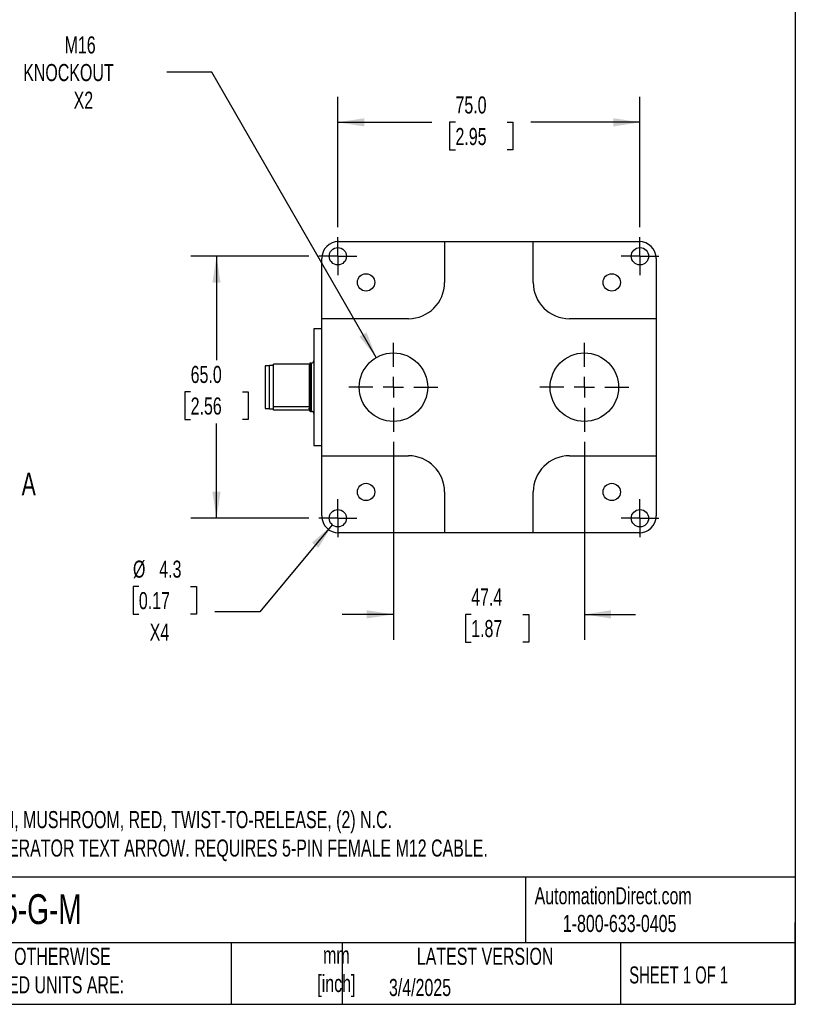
# Model space of a CAD drawing. Header units: millimetres. Extents: x 13 to 546, y 13 to 419.
# Tile 15 of 20: x 354 to 546, y 13 to 257. Entities that reach past the tile are written whole.
import ezdxf

# ---------------------------------------------------------------- set-up
doc = ezdxf.new("R2010")
doc.units = ezdxf.units.MM
doc.header["$LTSCALE"] = 2
doc.linetypes.add('SLD-Center', pattern=[19.05, 15.24, -1.27, 1.27, -1.27])
doc.linetypes.add('SLD-Solid', pattern=[0])
doc.layers.add('CENTER', color=40, linetype='SLD-Center')
doc.layers.add('DIMENSIONS', color=140, linetype='SLD-Solid', lineweight=25)
doc.layers.add('TEXT', color=140, linetype='SLD-Solid', lineweight=25)
doc.styles.add('SLDTEXTSTYLE0', font='TXT', dxfattribs={"width": 0.7})
doc.styles.add('SLDTEXTSTYLE1', font='TXT', dxfattribs={"width": 0.65})
doc.dimstyles.new('SLDDIMSTYLE0', dxfattribs={"dimtxt": 4.316016, "dimasz": 6.604, "dimexe": 0, "dimexo": 0.0625, "dimgap": 1.079004, "dimtad": 0, "dimtih": 1, "dimtoh": 1, "dimrnd": 1e-09, "dimzin": 4, "dimdsep": 46, "dimtxsty": 'SLDTEXTSTYLE0', "dimsah": 1, "dimcen": 0.09, "dimadec": 0, "dimazin": 1, "dimtfac": 1, "dimtofl": 0, "dimtmove": 0, "dimatfit": 3, "dimfxl": 0, "dimfrac": 2, "dimtolj": 1, "dimtzin": 12, "dimarcsym": 0})
doc.dimstyles.new('SLDDIMSTYLE2', dxfattribs={"dimtxt": 4.316016, "dimasz": 6.604, "dimexe": 0, "dimexo": 0.0625, "dimgap": 1.079004, "dimtad": 0, "dimtih": 1, "dimtoh": 1, "dimrnd": 1e-09, "dimzin": 12, "dimdsep": 46, "dimtxsty": 'SLDTEXTSTYLE0', "dimsah": 1, "dimcen": 0.09, "dimadec": 0, "dimazin": 3, "dimtfac": 1, "dimtmove": 0, "dimatfit": 0, "dimfxl": 0, "dimfrac": 2, "dimtolj": 1, "dimtzin": 12, "dimarcsym": 0})
doc.dimstyles.new('SLDDIMSTYLE4', dxfattribs={"dimtxt": 4.316016, "dimasz": 6.604, "dimexe": 0, "dimexo": 0.0625, "dimgap": 1.079004, "dimtad": 0, "dimtih": 1, "dimtoh": 1, "dimrnd": 1e-09, "dimzin": 12, "dimdsep": 46, "dimtxsty": 'SLDTEXTSTYLE0', "dimsah": 1, "dimcen": 0, "dimadec": 0, "dimazin": 3, "dimtfac": 1, "dimtofl": 0, "dimtmove": 0, "dimatfit": 3, "dimfxl": 0, "dimfrac": 2, "dimtolj": 1, "dimtzin": 12, "dimarcsym": 0})
doc.dimstyles.new('SLDDIMSTYLE5', dxfattribs={"dimtxt": 4.316016, "dimasz": 6.604, "dimexe": 0, "dimexo": 0.0625, "dimgap": 1.079004, "dimtad": 0, "dimtih": 1, "dimtoh": 1, "dimrnd": 1e-09, "dimzin": 12, "dimdsep": 46, "dimtxsty": 'SLDTEXTSTYLE0', "dimsah": 1, "dimcen": 0, "dimadec": 0, "dimazin": 3, "dimtfac": 1, "dimtofl": 0, "dimtmove": 0, "dimatfit": 3, "dimfxl": 0, "dimfrac": 2, "dimtolj": 1, "dimtzin": 12, "dimarcsym": 0})

# ---------------------------------------------------------------- blocks, each defined once
blk = doc.blocks.new('_D_9')
at = {"layer": 'DIMENSIONS'}
for p, q in [((401.22, 243.95), (390.1, 243.95)), ((442.09, 173.16), (401.22, 243.95))]:
    blk.add_line(p, q, dxfattribs=at)
blk.add_solid([(442.09, 173.16), (439.66, 179.39), (437.9, 178.37)], dxfattribs=at)
at = {"layer": 'DIMENSIONS', "char_height": 4.233, "attachment_point": 1, "style": 'SLDTEXTSTYLE0'}
for s, insert in [('M16', (364.71, 252.84)), ('KNOCKOUT', (354.43, 245.98)), ('X2', (366.95, 239.12))]:
    blk.add_mtext(s, dxfattribs=dict(at, insert=insert))
blk = doc.blocks.new('_D_10')
at = {"layer": 'DIMENSIONS'}
for p, q in [((425.31, 198.3), (396.07, 198.3)), ((402.42, 198.3), (402.42, 172.48)), ((396, 164.65), (394.55, 164.65)), ((394.55, 164.65), (394.55, 157.79)), ((408.83, 164.65), (410.28, 164.65)), ((410.28, 164.65), (410.28, 157.79)), ((394.55, 157.79), (396, 157.79)), ((402.42, 133.3), (402.42, 156.83)), ((410.28, 157.79), (408.83, 157.79)), ((425.31, 133.3), (396.07, 133.3))]:
    blk.add_line(p, q, dxfattribs=at)
for points in [[(402.42, 198.3), (401.4, 191.7), (403.43, 191.7)], [(402.42, 133.3), (403.43, 139.9), (401.4, 139.9)]]:
    blk.add_solid(points, dxfattribs=at)
at = {"layer": 'DIMENSIONS', "char_height": 4.233, "attachment_point": 1, "style": 'SLDTEXTSTYLE0'}
for s, insert in [('65.0', (396, 171.08)), ('2.56', (396, 163.25))]:
    blk.add_mtext(s, dxfattribs=dict(at, insert=insert))
blk = doc.blocks.new('_D_11')
at = {"layer": 'DIMENSIONS'}
for p, q in [((432.54, 205.53), (432.54, 237.87)), ((507.54, 205.53), (507.54, 237.87)), ((432.54, 231.52), (455.89, 231.52)), ((461.74, 231.52), (460.29, 231.52)), ((460.29, 231.52), (460.29, 224.66)), ((474.56, 231.52), (476.01, 231.52)), ((476.01, 231.52), (476.01, 224.66)), ((507.54, 231.52), (480.41, 231.52)), ((460.29, 224.66), (461.74, 224.66)), ((476.01, 224.66), (474.56, 224.66))]:
    blk.add_line(p, q, dxfattribs=at)
for points in [[(432.54, 231.52), (439.14, 230.5), (439.14, 232.53)], [(507.54, 231.52), (500.93, 232.53), (500.93, 230.5)]]:
    blk.add_solid(points, dxfattribs=at)
at = {"layer": 'DIMENSIONS', "char_height": 4.233, "attachment_point": 1, "style": 'SLDTEXTSTYLE0'}
for s, insert in [('75.0', (461.74, 237.94)), ('2.95', (461.74, 230.11))]:
    blk.add_mtext(s, dxfattribs=dict(at, insert=insert))
blk = doc.blocks.new('_D_12')
at = {"layer": 'DIMENSIONS'}
for p, q in [((431.16, 131.65), (413.16, 110.1)), ((383.14, 116.37), (381.69, 116.37)), ((381.69, 116.37), (381.69, 109.51)), ((395.97, 116.37), (397.42, 116.37)), ((397.42, 116.37), (397.42, 109.51)), ((413.16, 110.1), (402.04, 110.1)), ((381.69, 109.51), (383.14, 109.51)), ((397.42, 109.51), (395.97, 109.51))]:
    blk.add_line(p, q, dxfattribs=at)
blk.add_solid([(431.16, 131.65), (426.14, 127.23), (427.7, 125.93)], dxfattribs=at)
at = {"layer": 'DIMENSIONS', "char_height": 4.233, "attachment_point": 1, "style": 'SLDTEXTSTYLE0'}
for s, insert in [('%%c', (381.68, 122.79)), ('4.3', (388.2, 122.79)), ('0.17', (383.14, 114.97)), ('X4', (385.83, 107.14))]:
    blk.add_mtext(s, dxfattribs=dict(at, insert=insert))
blk = doc.blocks.new('_D_13')
at = {"layer": 'DIMENSIONS'}
for p, q in [((446.34, 152.22), (446.34, 103.09)), ((493.74, 152.22), (493.74, 103.09)), ((446.34, 109.44), (433.64, 109.44)), ((465.64, 109.44), (464.19, 109.44)), ((464.19, 109.44), (464.19, 102.58)), ((478.47, 109.44), (479.92, 109.44)), ((479.92, 109.44), (479.92, 102.58)), ((493.74, 109.44), (506.44, 109.44)), ((464.19, 102.58), (465.64, 102.58)), ((479.92, 102.58), (478.47, 102.58))]:
    blk.add_line(p, q, dxfattribs=at)
for points in [[(446.34, 109.44), (439.73, 110.46), (439.73, 108.43)], [(493.74, 109.44), (500.34, 108.43), (500.34, 110.46)]]:
    blk.add_solid(points, dxfattribs=at)
at = {"layer": 'DIMENSIONS', "char_height": 4.233, "attachment_point": 1, "style": 'SLDTEXTSTYLE0'}
for s, insert in [('47.4', (465.64, 115.87)), ('1.87', (465.64, 108.04))]:
    blk.add_mtext(s, dxfattribs=dict(at, insert=insert))
blk = doc.blocks.new('SW_CENTERMARKSYMBOL_9')
at = {"layer": 'CENTER', "color": 0}
for p, q in [((0, 2.54), (0, 4.69)), ((0, 0), (0, 2.54)), ((-2.54, 0), (-4.69, 0)), ((0, 0), (-2.54, 0)), ((0, 0), (0, -2.54)), ((0, 0), (2.54, 0)), ((2.54, 0), (4.69, 0)), ((0, -2.54), (0, -4.69))]:
    blk.add_line(p, q, dxfattribs=at)
blk = doc.blocks.new('SW_CENTERMARKSYMBOL_10')
at = {"layer": 'CENTER', "color": 0}
for p, q in [((0, 2.54), (0, 4.69)), ((0, 0), (0, 2.54)), ((-2.54, 0), (-4.69, 0)), ((0, 0), (-2.54, 0)), ((0, 0), (0, -2.54)), ((0, 0), (2.54, 0)), ((2.54, 0), (4.69, 0)), ((0, -2.54), (0, -4.69))]:
    blk.add_line(p, q, dxfattribs=at)
blk = doc.blocks.new('SW_CENTERMARKSYMBOL_11')
at = {"layer": 'CENTER', "color": 0}
for p, q in [((0, 2.54), (0, 4.69)), ((0, 0), (0, 2.54)), ((-2.54, 0), (-4.69, 0)), ((0, 0), (-2.54, 0)), ((0, 0), (0, -2.54)), ((0, 0), (2.54, 0)), ((2.54, 0), (4.69, 0)), ((0, -2.54), (0, -4.69))]:
    blk.add_line(p, q, dxfattribs=at)
blk = doc.blocks.new('SW_CENTERMARKSYMBOL_12')
at = {"layer": 'CENTER', "color": 0}
for p, q in [((0, 2.54), (0, 4.69)), ((0, 0), (0, 2.54)), ((-2.54, 0), (-4.69, 0)), ((0, 0), (-2.54, 0)), ((0, 0), (0, -2.54)), ((0, 0), (2.54, 0)), ((2.54, 0), (4.69, 0)), ((0, -2.54), (0, -4.69))]:
    blk.add_line(p, q, dxfattribs=at)
blk = doc.blocks.new('SW_CENTERMARKSYMBOL_13')
at = {"layer": 'CENTER', "color": 0}
for p, q in [((0, 5.08), (0, 11.04)), ((0, 0), (0, 2.54)), ((-5.08, 0), (-11.04, 0)), ((0, 0), (-2.54, 0)), ((0, 0), (0, -2.54)), ((0, 0), (2.54, 0)), ((5.08, 0), (11.04, 0)), ((0, -5.08), (0, -11.04))]:
    blk.add_line(p, q, dxfattribs=at)
blk = doc.blocks.new('SW_CENTERMARKSYMBOL_14')
at = {"layer": 'CENTER', "color": 0}
for p, q in [((0, 5.08), (0, 11.04)), ((0, 0), (0, 2.54)), ((-5.08, 0), (-11.04, 0)), ((0, 0), (-2.54, 0)), ((0, 0), (0, -2.54)), ((0, 0), (2.54, 0)), ((5.08, 0), (11.04, 0)), ((0, -5.08), (0, -11.04))]:
    blk.add_line(p, q, dxfattribs=at)

msp = doc.modelspace()

# ---------------------------------------------------------------- linework, layer by layer
for p, q in [((432.736, 201.948), (459.036, 201.948)), ((459.036, 201.948), (459.036, 191.801)), ((459.036, 201.945), (481.036, 201.945)), ((481.036, 191.801), (481.036, 201.948)), ((481.036, 201.948), (507.336, 201.948)), ((428.536, 182.801), (428.536, 197.748)), ((511.536, 197.748), (511.536, 182.801)), ((450.036, 182.801), (428.536, 182.801)), ((428.536, 148.801), (428.536, 182.801)), ((511.536, 182.801), (490.036, 182.801)), ((511.536, 182.801), (511.536, 148.801)), ((428.536, 180.301), (426.536, 180.301)), ((426.536, 180.301), (426.536, 151.301)), ((415.536, 171.101), (414.486, 171.101)), ((414.486, 171.101), (414.486, 166.697)), ((416.536, 171.151), (415.536, 171.151)), ((415.536, 166.705), (415.536, 171.151)), ((425.536, 171.533), (416.536, 171.533)), ((416.536, 160.987), (416.536, 171.533)), ((425.536, 160.987), (425.536, 171.533)), ((426.036, 171.801), (425.736, 171.801)), ((425.736, 171.801), (425.736, 166.815)), ((426.036, 166.815), (426.036, 171.801)), ((414.486, 166.697), (414.486, 160.501)), ((415.536, 160.451), (415.536, 166.705)), ((425.736, 166.815), (425.736, 159.801)), ((426.036, 159.801), (426.036, 166.815)), ((414.486, 160.501), (415.536, 160.501)), ((415.536, 160.451), (416.536, 160.451)), ((416.536, 160.987), (425.536, 160.987)), ((416.536, 160.528), (416.536, 160.987)), ((416.536, 160.068), (416.536, 160.528)), ((425.536, 160.068), (416.536, 160.068)), ((425.536, 160.906), (425.536, 160.987)), ((425.736, 159.801), (426.036, 159.801)), ((426.536, 151.301), (428.536, 151.301)), ((428.536, 148.801), (450.036, 148.801)), ((428.536, 133.853), (428.536, 148.801)), ((490.036, 148.801), (511.536, 148.801)), ((511.536, 148.801), (511.536, 133.853)), ((459.036, 139.801), (459.036, 129.653)), ((481.036, 129.653), (481.036, 139.801)), ((459.036, 129.653), (432.736, 129.653)), ((481.036, 129.656), (459.036, 129.656)), ((507.336, 129.653), (481.036, 129.653))]:
    msp.add_line(p, q)
for centre, radius in [((432.536, 198.301), 2.15), ((507.536, 198.301), 2.15), ((439.536, 191.801), 2.15), ((500.536, 191.801), 2.15), ((446.336, 165.801), 8.5), ((493.736, 165.801), 8.5), ((439.536, 139.801), 2.15), ((500.536, 139.801), 2.15), ((432.536, 133.301), 2.15), ((507.536, 133.301), 2.15)]:
    msp.add_circle(centre, radius)
for centre, radius, start, end in [((450.036, 191.801), 9, 270, 0), ((490.036, 191.801), 9, 180, 270), ((425.736, 171.601), 0.2, 90, 180), ((426.036, 172.301), 0.5, 270, 0), ((425.736, 160.001), 0.2, 180, 270), ((426.036, 159.301), 0.5, 0, 90), ((450.036, 139.801), 9, 0, 90), ((490.036, 139.801), 9, 90, 180)]:
    msp.add_arc(centre, radius, start, end)
for centre, major_axis, start_param, end_param in [((432.736, 197.748), (0, 4.2), 0, 1.5707963), ((507.336, 197.748), (0, 4.2), 4.712389, 6.2831853), ((432.736, 133.853), (0, -4.2), 4.712389, 6.2831853), ((507.336, 133.853), (0, -4.2), 0, 1.5707963)]:
    msp.add_ellipse(centre, major_axis=major_axis, ratio=0.9999831, start_param=start_param, end_param=end_param)
for points, knots in [([(425.536, 160.777), (425.536, 160.735), (425.507, 160.693), (425.431, 160.61), (425.384, 160.569), (425.336, 160.528)], [0, 0, 0, 0, 0.5, 0.5, 1, 1, 1, 1]), ([(425.491, 160.372), (425.474, 160.393), (425.434, 160.445), (425.372, 160.496), (425.337, 160.527), (425.336, 160.528)], [0, 0, 0, 0, 0.4052696, 0.9842847, 1, 1, 1, 1]), ([(425.536, 160.906), (425.536, 160.886), (425.536, 160.667), (425.536, 160.336), (425.536, 160.048), (425.536, 160.02), (425.536, 160.007)], [0, 0, 0, 0, 0.03455258, 0.37674688, 0.69960226, 1, 1, 1, 1])]:
    msp.add_open_spline(points, degree=3, knots=knots)
at = {"layer": 'TEXT'}
for p, q in [((546.1, 419.1), (546.1, 12.7)), ((546.1, 44.252), (12.7, 44.252)), ((479.151, 44.252), (479.151, 27.94)), ((546.1, 12.7), (546.1, 33.02)), ((546.1, 27.94), (12.7, 27.94)), ((406.049, 27.94), (406.049, 12.7)), ((433.624, 27.94), (433.624, 12.7)), ((502.697, 27.94), (502.697, 12.7)), ((12.7, 12.7), (546.1, 12.7))]:
    msp.add_line(p, q, dxfattribs=at)

# ---------------------------------------------------------------- block references
at = {"layer": 'CENTER'}
for name, p in [('SW_CENTERMARKSYMBOL_9', (432.536, 198.301)), ('SW_CENTERMARKSYMBOL_12', (507.536, 198.301)), ('SW_CENTERMARKSYMBOL_13', (446.336, 165.801)), ('SW_CENTERMARKSYMBOL_14', (493.736, 165.801)), ('SW_CENTERMARKSYMBOL_10', (432.536, 133.301)), ('SW_CENTERMARKSYMBOL_11', (507.536, 133.301))]:
    msp.add_blockref(name, p, dxfattribs=at)

# ---------------------------------------------------------------- texts
at = {"layer": 'TEXT'}
for s, insert, char_height, attachment_point, style in [('A', (354.042, 144.604), 5.644, 1, 'SLDTEXTSTYLE0'), ('(1) PUSHBUTTON, MUSHROOM, RED, TWIST-TO-RELEASE, (2) N.C. ^JCONTACT(s), OPERATOR TEXT ARROW. REQUIRES 5-PIN FEMALE M12 CABLE.', (318.949, 60.643), 4.233333, 1, 'SLDTEXTSTYLE0'), ('AutomationDirect.com', (481.39, 41.753), 4.23333, 1, 'SLDTEXTSTYLE0'), ('SB115-015-G-M', (318.415, 40.013), 7.40833, 1, 'SLDTEXTSTYLE0'), ('1-800-633-0405', (488.383, 34.874), 4.23333, 1, 'SLDTEXTSTYLE0'), ('UNLESS OTHERWISE ^JSPECIFIED UNITS ARE:', (335.216, 26.721), 4.23333, 1, 'SLDTEXTSTYLE0'), ('mm^J[inch]', (432.17, 27.039), 4.2333, 2, 'SLDTEXTSTYLE0'), ('LATEST VERSION', (469.104, 26.728), 4.23333, 2, 'SLDTEXTSTYLE0'), ('SHEET 1 OF 1', (504.883, 22.103), 4.23333, 1, 'SLDTEXTSTYLE1'), ('3/4/2025', (445.226, 18.994), 4.2333, 1, 'SLDTEXTSTYLE0')]:
    msp.add_mtext(s, dxfattribs=dict(at, insert=insert, char_height=char_height, attachment_point=attachment_point, style=style))

# ---------------------------------------------------------------- dimensions: what is measured, and where the dimension line sits
at = {"layer": 'DIMENSIONS'}
dim = msp.add_diameter_dim_2p(p1=(450.586, 158.439), p2=(442.086, 173.162), text='M16\\PKNOCKOUT\\PX2', dimstyle='SLDDIMSTYLE4', override={"dimpost": '<>'}, dxfattribs=at)
dim.commit()
dim.dimension.update_dxf_attribs({"geometry": '_D_9', "text_midpoint": (370.682, 243.95), "dimtype": 163})
for base, p1, p2, dimstyle, picture, middle in [((507.536, 231.517), (432.536, 202.991), (507.536, 202.991), 'SLDDIMSTYLE0', '_D_11', (468.148, 231.517)), ((493.736, 109.443), (446.336, 154.761), (493.736, 154.761), 'SLDDIMSTYLE2', '_D_13', (472.056, 109.443))]:
    dim = msp.add_linear_dim(base=base, p1=p1, p2=p2, dimstyle=dimstyle, dxfattribs=at)
    dim.commit()
    dim.dimension.update_dxf_attribs({"geometry": picture, "text_midpoint": middle, "dimtype": 160})
dim = msp.add_linear_dim(base=(402.416, 133.301), p1=(427.846, 198.301), p2=(427.846, 133.301), angle=90, dimstyle='SLDDIMSTYLE0', dxfattribs=at)
dim.commit()
dim.dimension.update_dxf_attribs({"geometry": '_D_10', "text_midpoint": (402.416, 164.652), "dimtype": 160})
dim = msp.add_diameter_dim_2p(p1=(433.915, 134.95), p2=(431.158, 131.651), text='<>\\PX4', dimstyle='SLDDIMSTYLE5', dxfattribs=at)
dim.commit()
dim.dimension.update_dxf_attribs({"geometry": '_D_12', "text_midpoint": (389.557, 112.332), "dimtype": 163})

doc.saveas('drawing.dxf')
